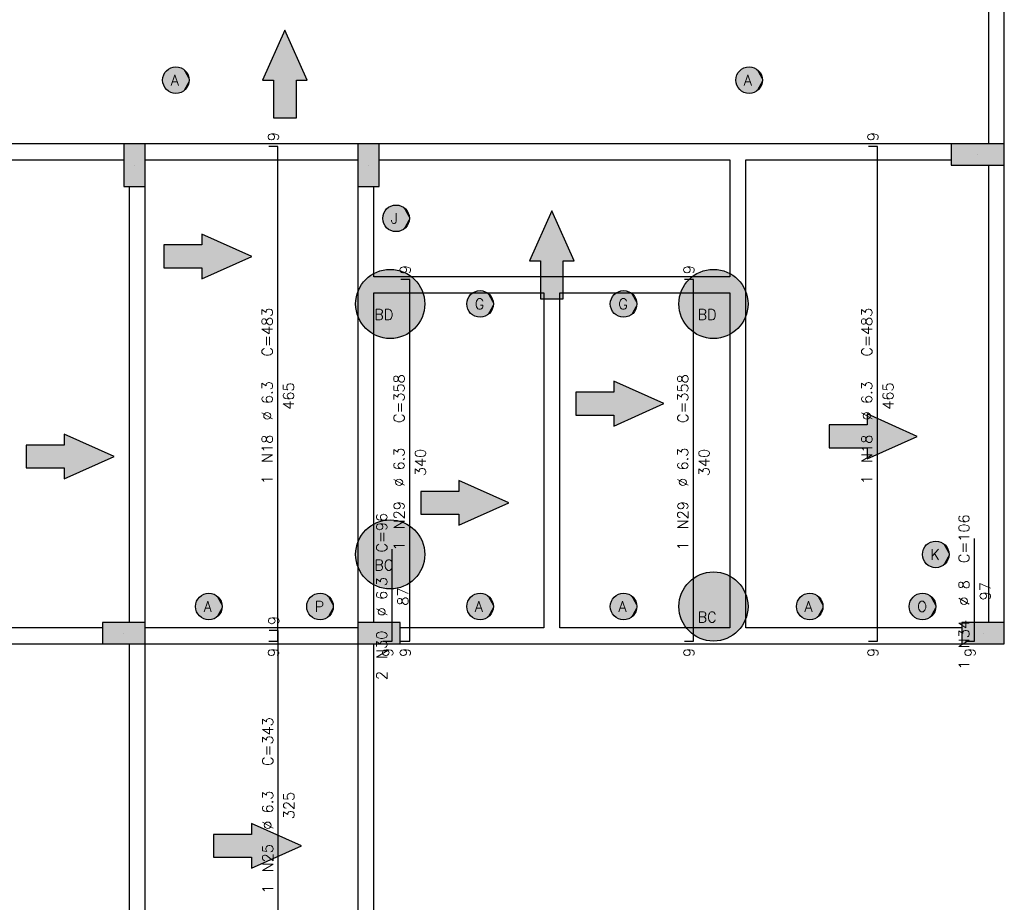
# Model space of a CAD drawing. Extents: x 0 to 119, y 0 to 84.
# Tile 11 of 15: x 15 to 33, y 51 to 68. Entities that reach past the tile are written whole.
import ezdxf

# ---------------------------------------------------------------- set-up
doc = ezdxf.new("R2010")
doc.units = 0
doc.header["$MEASUREMENT"] = 0
for name, color, linetype in [('1', 1, 'CONTINUOUS'), ('2', 2, 'CONTINUOUS'), ('6', 6, 'CONTINUOUS'), ('9', 9, 'CONTINUOUS')]:
    doc.layers.add(name, color=color, linetype=linetype)
doc.styles.get("Standard").update_dxf_attribs({"font": 'ROMANS.SHX'})

msp = doc.modelspace()

# ---------------------------------------------------------------- linework, layer by layer
at = {"layer": '1', "linetype": 'Continuous'}
for p, q in [((32.56, 65.4), (32.56, 65.4)), ((16.7, 65.2), (16.7, 65.2)), ((21.1, 65.2), (21.1, 65.2)), ((16.5, 56.4), (16.5, 56.4)), ((21.3, 56.4), (21.3, 56.4)), ((32.66, 56.4), (32.66, 56.4))]:
    msp.add_line(p, q, dxfattribs=at)
for points in [[(32.76, 69.6), (32.76, 65.6)], [(33.06, 65.6), (33.06, 69.6)], [(16.5, 65.6), (11.45, 65.6)], [(20.9, 65.6), (16.9, 65.6)], [(28.05, 65.6), (21.3, 65.6)], [(32.06, 65.6), (28.05, 65.6)], [(11.6, 65.3), (16.5, 65.3)], [(16.9, 65.3), (20.9, 65.3)], [(21.3, 65.3), (27.9, 65.3)], [(27.9, 65.3), (27.9, 63.1)], [(28.2, 65.3), (32.06, 65.3)], [(28.2, 62.95), (28.2, 65.3)], [(32.76, 65.2), (32.76, 56.6)], [(33.06, 56.6), (33.06, 65.2)], [(16.6, 64.8), (16.6, 56.6)], [(16.9, 56.6), (16.9, 64.8)], [(20.9, 64.8), (20.9, 62.95)], [(21.2, 63.1), (21.2, 64.8)], [(24.55, 63.1), (21.2, 63.1)], [(27.9, 63.1), (24.55, 63.1)], [(20.9, 62.95), (20.9, 56.6)], [(21.2, 56.6), (21.2, 62.8)], [(21.2, 62.8), (24.4, 62.8)], [(24.4, 62.8), (24.4, 56.5)], [(24.7, 62.8), (27.9, 62.8)], [(24.7, 56.5), (24.7, 62.8)], [(27.9, 62.8), (27.9, 56.5)], [(28.2, 56.5), (28.2, 62.95)], [(16.1, 56.5), (11.6, 56.5)], [(20.9, 56.5), (16.9, 56.5)], [(24.4, 56.5), (21.7, 56.5)], [(27.9, 56.5), (24.7, 56.5)], [(32.26, 56.5), (28.2, 56.5)], [(11.45, 56.2), (16.1, 56.2)], [(16.6, 56.2), (16.6, 50.2)], [(16.9, 56.2), (20.9, 56.2)], [(16.9, 50.2), (16.9, 56.2)], [(20.9, 56.2), (20.9, 50.3)], [(21.2, 50.3), (21.2, 56.2)], [(21.7, 56.2), (24.55, 56.2)], [(24.55, 56.2), (28.05, 56.2)], [(28.05, 56.2), (32.26, 56.2)]]:
    msp.add_lwpolyline(points, dxfattribs=at)
at = {"layer": '2', "linetype": 'Continuous'}
for points in [[(16.5, 64.8), (16.9, 64.8), (16.9, 65.6), (16.5, 65.6), (16.5, 64.8)], [(20.9, 64.8), (21.3, 64.8), (21.3, 65.6), (20.9, 65.6), (20.9, 64.8)], [(32.06, 65.6), (32.06, 65.2), (33.06, 65.2), (33.06, 65.6), (32.06, 65.6)], [(16.1, 56.6), (16.1, 56.2), (16.9, 56.2), (16.9, 56.6), (16.1, 56.6)], [(20.9, 56.6), (20.9, 56.2), (21.7, 56.2), (21.7, 56.6), (20.9, 56.6)], [(32.26, 56.6), (32.26, 56.2), (33.06, 56.2), (33.06, 56.6), (32.26, 56.6)]]:
    msp.add_lwpolyline(points, dxfattribs=at)
at = {"layer": '6', "linetype": 'Continuous'}
for p, q in [((19.398, 65.55), (19.228, 65.55)), ((19.398, 56.25), (19.398, 65.55)), ((30.674, 65.55), (30.504, 65.55)), ((30.674, 56.25), (30.674, 65.55)), ((21.878, 63.05), (21.708, 63.05)), ((21.878, 56.25), (21.878, 63.05)), ((27.214, 63.05), (27.044, 63.05)), ((27.214, 56.25), (27.214, 63.05)), ((32.502, 56.25), (32.502, 58.18)), ((21.55, 56.25), (21.55, 57.98)), ((19.406, 56.45), (19.236, 56.45)), ((19.406, 49.95), (19.406, 56.45)), ((19.228, 56.25), (19.398, 56.25)), ((21.38, 56.25), (21.55, 56.25)), ((21.708, 56.25), (21.878, 56.25)), ((27.044, 56.25), (27.214, 56.25)), ((30.504, 56.25), (30.674, 56.25)), ((32.332, 56.25), (32.502, 56.25))]:
    msp.add_line(p, q, dxfattribs=at)
for points in [[(19.745278, 66.088067), (19.745278, 66.8), (19.951085, 66.8), (19.53, 67.741258), (19.108915, 66.8), (19.314722, 66.8), (19.314722, 66.088067), (19.745278, 66.088067)], [(24.765278, 62.688067), (24.765278, 63.4), (24.971085, 63.4), (24.55, 64.341258), (24.128915, 63.4), (24.334722, 63.4), (24.334722, 62.688067), (24.765278, 62.688067)], [(17.255698, 63.268879), (17.96763, 63.268879), (17.96763, 63.063072), (18.908888, 63.484157), (17.96763, 63.905243), (17.96763, 63.699435), (17.255698, 63.699435), (17.255698, 63.268879)], [(25.00102, 60.499461), (25.712952, 60.499461), (25.712952, 60.293654), (26.65421, 60.71474), (25.712952, 61.135825), (25.712952, 60.930018), (25.00102, 60.930018), (25.00102, 60.499461)], [(29.768067, 59.884722), (30.48, 59.884722), (30.48, 59.678915), (31.421258, 60.1), (30.48, 60.521085), (30.48, 60.315278), (29.768067, 60.315278), (29.768067, 59.884722)], [(14.665759, 59.504867), (15.377692, 59.504867), (15.377692, 59.29906), (16.31895, 59.720146), (15.377692, 60.141231), (15.377692, 59.935424), (14.665759, 59.935424), (14.665759, 59.504867)], [(22.088067, 58.634722), (22.8, 58.634722), (22.8, 58.428915), (23.741258, 58.85), (22.8, 59.271085), (22.8, 59.065278), (22.088067, 59.065278), (22.088067, 58.634722)], [(18.188067, 52.184722), (18.9, 52.184722), (18.9, 51.978915), (19.841258, 52.4), (18.9, 52.821085), (18.9, 52.615278), (18.188067, 52.615278), (18.188067, 52.184722)]]:
    msp.add_lwpolyline(points, dxfattribs=at)
for centre, radius in [((17.48, 66.8), 0.25), ((28.26, 66.8), 0.25), ((21.62, 64.2), 0.25), ((21.51, 62.59), 0.65), ((27.59, 62.59), 0.65), ((23.2, 62.59), 0.25), ((25.9, 62.59), 0.25), ((21.51, 57.88), 0.65), ((31.77, 57.88), 0.25), ((27.59, 56.9), 0.65), ((18.1, 56.9), 0.25), ((20.19, 56.9), 0.25), ((23.2, 56.9), 0.25), ((25.9, 56.9), 0.25), ((29.4, 56.9), 0.25), ((31.52, 56.9), 0.25)]:
    msp.add_circle(centre, radius, dxfattribs=at)
at = {"layer": '9', "linetype": 'Continuous'}
for points in [[(19.53, 67.741258), (19.108915, 66.8), (19.314722, 66.8)], [(19.53, 67.741258), (19.314722, 66.8), (19.745278, 66.088067)], [(19.53, 67.741258), (19.745278, 66.088067), (19.745278, 66.8)], [(19.53, 67.741258), (19.745278, 66.8), (19.951085, 66.8)], [(17.73, 66.8), (17.433155, 67.045572), (17.373555, 67.026207)], [(17.73, 66.8), (17.495698, 67.049507), (17.433155, 67.045572)], [(17.73, 66.8), (17.557254, 67.037764), (17.495698, 67.049507)], [(17.73, 66.8), (17.613957, 67.011082), (17.557254, 67.037764)], [(28.51, 66.8), (28.213155, 67.045572), (28.153555, 67.026207)], [(28.51, 66.8), (28.275698, 67.049507), (28.213155, 67.045572)], [(28.51, 66.8), (28.337254, 67.037764), (28.275698, 67.049507)], [(28.51, 66.8), (28.393957, 67.011082), (28.337254, 67.037764)], [(17.73, 66.8), (17.247556, 66.892031), (17.231971, 66.831333)], [(17.73, 66.8), (17.277746, 66.946946), (17.247556, 66.892031)], [(17.73, 66.8), (17.320644, 66.992628), (17.277746, 66.946946)], [(17.73, 66.8), (17.373555, 67.026207), (17.320644, 66.992628)], [(17.73, 66.8), (17.662242, 66.971137), (17.613957, 67.011082)], [(17.73, 66.8), (17.699077, 66.920438), (17.662242, 66.971137)], [(17.73, 66.8), (17.722146, 66.862172), (17.699077, 66.920438)], [(28.51, 66.8), (28.027556, 66.892031), (28.011971, 66.831333)], [(28.51, 66.8), (28.057746, 66.946946), (28.027556, 66.892031)], [(28.51, 66.8), (28.100644, 66.992628), (28.057746, 66.946946)], [(28.51, 66.8), (28.153555, 67.026207), (28.100644, 66.992628)], [(28.51, 66.8), (28.442242, 66.971137), (28.393957, 67.011082)], [(28.51, 66.8), (28.479077, 66.920438), (28.442242, 66.971137)], [(28.51, 66.8), (28.502146, 66.862172), (28.479077, 66.920438)], [(17.73, 66.8), (17.231971, 66.831333), (17.231971, 66.768667)], [(17.73, 66.8), (17.231971, 66.768667), (17.247556, 66.707969)], [(17.73, 66.8), (17.247556, 66.707969), (17.277746, 66.653054)], [(17.73, 66.8), (17.277746, 66.653054), (17.320644, 66.607372)], [(17.73, 66.8), (17.320644, 66.607372), (17.373555, 66.573793)], [(17.73, 66.8), (17.373555, 66.573793), (17.433155, 66.554428)], [(17.73, 66.8), (17.433155, 66.554428), (17.495698, 66.550493)], [(17.73, 66.8), (17.495698, 66.550493), (17.557254, 66.562236)], [(17.73, 66.8), (17.557254, 66.562236), (17.613957, 66.588918)], [(17.73, 66.8), (17.613957, 66.588918), (17.662242, 66.628863)], [(17.73, 66.8), (17.662242, 66.628863), (17.699077, 66.679562)], [(17.73, 66.8), (17.699077, 66.679562), (17.722146, 66.737828)], [(17.73, 66.8), (17.722146, 66.737828), (17.73, 66.8)], [(19.745278, 66.088067), (19.314722, 66.8), (19.314722, 66.088067)], [(28.51, 66.8), (28.011971, 66.831333), (28.011971, 66.768667)], [(28.51, 66.8), (28.011971, 66.768667), (28.027556, 66.707969)], [(28.51, 66.8), (28.027556, 66.707969), (28.057746, 66.653054)], [(28.51, 66.8), (28.057746, 66.653054), (28.100644, 66.607372)], [(28.51, 66.8), (28.100644, 66.607372), (28.153555, 66.573793)], [(28.51, 66.8), (28.153555, 66.573793), (28.213155, 66.554428)], [(28.51, 66.8), (28.213155, 66.554428), (28.275698, 66.550493)], [(28.51, 66.8), (28.275698, 66.550493), (28.337254, 66.562236)], [(28.51, 66.8), (28.337254, 66.562236), (28.393957, 66.588918)], [(28.51, 66.8), (28.393957, 66.588918), (28.442242, 66.628863)], [(28.51, 66.8), (28.442242, 66.628863), (28.479077, 66.679562)], [(28.51, 66.8), (28.479077, 66.679562), (28.502146, 66.737828)], [(28.51, 66.8), (28.502146, 66.737828), (28.51, 66.8)], [(16.5, 64.8), (16.9, 64.8), (16.9, 65.6)], [(16.5, 64.8), (16.9, 65.6), (16.5, 65.6)], [(16.5, 64.8), (16.5, 65.6), (16.5, 64.8)], [(20.9, 64.8), (21.3, 64.8), (21.3, 65.6)], [(20.9, 64.8), (21.3, 65.6), (20.9, 65.6)], [(20.9, 64.8), (20.9, 65.6), (20.9, 64.8)], [(32.06, 65.6), (32.06, 65.2), (33.06, 65.2)], [(32.06, 65.6), (33.06, 65.2), (33.06, 65.6)], [(32.06, 65.6), (33.06, 65.6), (32.06, 65.6)], [(21.87, 64.2), (21.573155, 64.445572), (21.513555, 64.426207)], [(21.87, 64.2), (21.635698, 64.449507), (21.573155, 64.445572)], [(21.87, 64.2), (21.697254, 64.437764), (21.635698, 64.449507)], [(21.87, 64.2), (21.387556, 64.292031), (21.371971, 64.231333)], [(21.87, 64.2), (21.417746, 64.346946), (21.387556, 64.292031)], [(21.87, 64.2), (21.460644, 64.392628), (21.417746, 64.346946)], [(21.87, 64.2), (21.513555, 64.426207), (21.460644, 64.392628)], [(21.87, 64.2), (21.753957, 64.411082), (21.697254, 64.437764)], [(21.87, 64.2), (21.802242, 64.371137), (21.753957, 64.411082)], [(21.87, 64.2), (21.839077, 64.320438), (21.802242, 64.371137)], [(21.87, 64.2), (21.862146, 64.262172), (21.839077, 64.320438)], [(24.55, 64.341258), (24.128915, 63.4), (24.334722, 63.4)], [(24.55, 64.341258), (24.334722, 63.4), (24.765278, 62.688067)], [(24.55, 64.341258), (24.765278, 62.688067), (24.765278, 63.4)], [(24.55, 64.341258), (24.765278, 63.4), (24.971085, 63.4)], [(21.87, 64.2), (21.371971, 64.231333), (21.371971, 64.168667)], [(21.87, 64.2), (21.371971, 64.168667), (21.387556, 64.107969)], [(21.87, 64.2), (21.387556, 64.107969), (21.417746, 64.053054)], [(21.87, 64.2), (21.417746, 64.053054), (21.460644, 64.007372)], [(21.87, 64.2), (21.460644, 64.007372), (21.513555, 63.973793)], [(21.87, 64.2), (21.513555, 63.973793), (21.573155, 63.954428)], [(21.87, 64.2), (21.573155, 63.954428), (21.635698, 63.950493)], [(21.87, 64.2), (21.635698, 63.950493), (21.697254, 63.962236)], [(21.87, 64.2), (21.697254, 63.962236), (21.753957, 63.988918)], [(21.87, 64.2), (21.753957, 63.988918), (21.802242, 64.028863)], [(21.87, 64.2), (21.802242, 64.028863), (21.839077, 64.079562)], [(21.87, 64.2), (21.839077, 64.079562), (21.862146, 64.137828)], [(21.87, 64.2), (21.862146, 64.137828), (21.87, 64.2)], [(17.96763, 63.699435), (18.908888, 63.484157), (17.96763, 63.905243)], [(17.96763, 63.268879), (17.96763, 63.699435), (17.255698, 63.699435)], [(17.96763, 63.268879), (17.255698, 63.699435), (17.255698, 63.268879)], [(17.96763, 63.268879), (18.908888, 63.484157), (17.96763, 63.699435)], [(17.96763, 63.268879), (17.96763, 63.063072), (18.908888, 63.484157)], [(24.765278, 62.688067), (24.334722, 63.4), (24.334722, 62.688067)], [(22.16, 62.59), (21.210958, 63.167125), (21.135158, 63.12103)], [(22.16, 62.59), (21.292328, 63.20247), (21.210958, 63.167125)], [(22.16, 62.59), (21.377754, 63.226405), (21.292328, 63.20247)], [(22.16, 62.59), (21.465642, 63.238485), (21.377754, 63.226405)], [(22.16, 62.59), (21.554358, 63.238485), (21.465642, 63.238485)], [(22.16, 62.59), (21.642246, 63.226405), (21.554358, 63.238485)], [(22.16, 62.59), (21.727672, 63.20247), (21.642246, 63.226405)], [(22.16, 62.59), (21.809042, 63.167125), (21.727672, 63.20247)], [(22.16, 62.59), (21.884842, 63.12103), (21.809042, 63.167125)], [(28.24, 62.59), (27.290958, 63.167125), (27.215158, 63.12103)], [(28.24, 62.59), (27.372328, 63.20247), (27.290958, 63.167125)], [(28.24, 62.59), (27.457754, 63.226405), (27.372328, 63.20247)], [(28.24, 62.59), (27.545642, 63.238485), (27.457754, 63.226405)], [(28.24, 62.59), (27.634358, 63.238485), (27.545642, 63.238485)], [(28.24, 62.59), (27.722246, 63.226405), (27.634358, 63.238485)], [(28.24, 62.59), (27.807672, 63.20247), (27.722246, 63.226405)], [(28.24, 62.59), (27.889042, 63.167125), (27.807672, 63.20247)], [(28.24, 62.59), (27.964842, 63.12103), (27.889042, 63.167125)], [(22.16, 62.59), (21.005788, 63.000207), (20.954627, 62.92773)], [(22.16, 62.59), (21.06634, 63.065043), (21.005788, 63.000207)], [(22.16, 62.59), (21.135158, 63.12103), (21.06634, 63.065043)], [(22.16, 62.59), (21.95366, 63.065043), (21.884842, 63.12103)], [(22.16, 62.59), (22.014212, 63.000207), (21.95366, 63.065043)], [(22.16, 62.59), (22.065373, 62.92773), (22.014212, 63.000207)], [(28.24, 62.59), (27.085788, 63.000207), (27.034627, 62.92773)], [(28.24, 62.59), (27.14634, 63.065043), (27.085788, 63.000207)], [(28.24, 62.59), (27.215158, 63.12103), (27.14634, 63.065043)], [(28.24, 62.59), (28.03366, 63.065043), (27.964842, 63.12103)], [(28.24, 62.59), (28.094212, 63.000207), (28.03366, 63.065043)], [(28.24, 62.59), (28.145373, 62.92773), (28.094212, 63.000207)], [(22.16, 62.59), (20.913813, 62.848961), (20.884104, 62.765368)], [(22.16, 62.59), (20.954627, 62.92773), (20.913813, 62.848961)], [(22.16, 62.59), (22.106187, 62.848961), (22.065373, 62.92773)], [(22.16, 62.59), (22.135896, 62.765368), (22.106187, 62.848961)], [(23.45, 62.59), (23.040644, 62.782628), (22.997746, 62.736946)], [(23.45, 62.59), (23.093555, 62.816207), (23.040644, 62.782628)], [(23.45, 62.59), (23.153155, 62.835572), (23.093555, 62.816207)], [(23.45, 62.59), (23.215698, 62.839507), (23.153155, 62.835572)], [(23.45, 62.59), (23.277254, 62.827764), (23.215698, 62.839507)], [(23.45, 62.59), (23.333957, 62.801082), (23.277254, 62.827764)], [(23.45, 62.59), (23.382242, 62.761137), (23.333957, 62.801082)], [(26.15, 62.59), (25.740644, 62.782628), (25.697746, 62.736946)], [(26.15, 62.59), (25.793555, 62.816207), (25.740644, 62.782628)], [(26.15, 62.59), (25.853155, 62.835572), (25.793555, 62.816207)], [(26.15, 62.59), (25.915698, 62.839507), (25.853155, 62.835572)], [(26.15, 62.59), (25.977254, 62.827764), (25.915698, 62.839507)], [(26.15, 62.59), (26.033957, 62.801082), (25.977254, 62.827764)], [(26.15, 62.59), (26.082242, 62.761137), (26.033957, 62.801082)], [(28.24, 62.59), (26.993813, 62.848961), (26.964104, 62.765368)], [(28.24, 62.59), (27.034627, 62.92773), (26.993813, 62.848961)], [(28.24, 62.59), (28.186187, 62.848961), (28.145373, 62.92773)], [(28.24, 62.59), (28.215896, 62.765368), (28.186187, 62.848961)], [(22.16, 62.59), (20.866054, 62.678508), (20.86, 62.59)], [(22.16, 62.59), (20.884104, 62.765368), (20.866054, 62.678508)], [(22.16, 62.59), (22.153946, 62.678508), (22.135896, 62.765368)], [(23.45, 62.59), (22.967556, 62.682031), (22.951971, 62.621333)], [(23.45, 62.59), (22.951971, 62.621333), (22.951971, 62.558667)], [(23.45, 62.59), (22.997746, 62.736946), (22.967556, 62.682031)], [(23.45, 62.59), (23.419077, 62.710438), (23.382242, 62.761137)], [(23.45, 62.59), (23.442146, 62.652172), (23.419077, 62.710438)], [(26.15, 62.59), (25.667556, 62.682031), (25.651971, 62.621333)], [(26.15, 62.59), (25.651971, 62.621333), (25.651971, 62.558667)], [(26.15, 62.59), (25.697746, 62.736946), (25.667556, 62.682031)], [(26.15, 62.59), (26.119077, 62.710438), (26.082242, 62.761137)], [(26.15, 62.59), (26.142146, 62.652172), (26.119077, 62.710438)], [(28.24, 62.59), (26.946054, 62.678508), (26.94, 62.59)], [(28.24, 62.59), (26.964104, 62.765368), (26.946054, 62.678508)], [(28.24, 62.59), (28.233946, 62.678508), (28.215896, 62.765368)], [(22.16, 62.59), (20.86, 62.59), (20.866054, 62.501492)], [(22.16, 62.59), (20.866054, 62.501492), (20.884104, 62.414632)], [(22.16, 62.59), (20.884104, 62.414632), (20.913813, 62.331039)], [(22.16, 62.59), (20.913813, 62.331039), (20.954627, 62.25227)], [(22.16, 62.59), (20.954627, 62.25227), (21.005788, 62.179793)], [(22.16, 62.59), (21.005788, 62.179793), (21.06634, 62.114957)], [(22.16, 62.59), (21.06634, 62.114957), (21.135158, 62.05897)], [(22.16, 62.59), (21.135158, 62.05897), (21.210958, 62.012875)], [(22.16, 62.59), (21.210958, 62.012875), (21.292328, 61.97753)], [(22.16, 62.59), (21.292328, 61.97753), (21.377754, 61.953595)], [(22.16, 62.59), (21.377754, 61.953595), (21.465642, 61.941515)], [(22.16, 62.59), (21.465642, 61.941515), (21.554358, 61.941515)], [(22.16, 62.59), (21.554358, 61.941515), (21.642246, 61.953595)], [(22.16, 62.59), (21.642246, 61.953595), (21.727672, 61.97753)], [(22.16, 62.59), (21.727672, 61.97753), (21.809042, 62.012875)], [(22.16, 62.59), (21.809042, 62.012875), (21.884842, 62.05897)], [(22.16, 62.59), (21.884842, 62.05897), (21.95366, 62.114957)], [(22.16, 62.59), (21.95366, 62.114957), (22.014212, 62.179793)], [(22.16, 62.59), (22.014212, 62.179793), (22.065373, 62.25227)], [(22.16, 62.59), (22.065373, 62.25227), (22.106187, 62.331039)], [(22.16, 62.59), (22.106187, 62.331039), (22.135896, 62.414632)], [(22.16, 62.59), (22.135896, 62.414632), (22.153946, 62.501492)], [(22.16, 62.59), (22.153946, 62.501492), (22.16, 62.59)], [(23.45, 62.59), (22.951971, 62.558667), (22.967556, 62.497969)], [(23.45, 62.59), (22.967556, 62.497969), (22.997746, 62.443054)], [(23.45, 62.59), (22.997746, 62.443054), (23.040644, 62.397372)], [(23.45, 62.59), (23.040644, 62.397372), (23.093555, 62.363793)], [(23.45, 62.59), (23.093555, 62.363793), (23.153155, 62.344428)], [(23.45, 62.59), (23.153155, 62.344428), (23.215698, 62.340493)], [(23.45, 62.59), (23.215698, 62.340493), (23.277254, 62.352236)], [(23.45, 62.59), (23.277254, 62.352236), (23.333957, 62.378918)], [(23.45, 62.59), (23.333957, 62.378918), (23.382242, 62.418863)], [(23.45, 62.59), (23.382242, 62.418863), (23.419077, 62.469562)], [(23.45, 62.59), (23.419077, 62.469562), (23.442146, 62.527828)], [(23.45, 62.59), (23.442146, 62.527828), (23.45, 62.59)], [(26.15, 62.59), (25.651971, 62.558667), (25.667556, 62.497969)], [(26.15, 62.59), (25.667556, 62.497969), (25.697746, 62.443054)], [(26.15, 62.59), (25.697746, 62.443054), (25.740644, 62.397372)], [(26.15, 62.59), (25.740644, 62.397372), (25.793555, 62.363793)], [(26.15, 62.59), (25.793555, 62.363793), (25.853155, 62.344428)], [(26.15, 62.59), (25.853155, 62.344428), (25.915698, 62.340493)], [(26.15, 62.59), (25.915698, 62.340493), (25.977254, 62.352236)], [(26.15, 62.59), (25.977254, 62.352236), (26.033957, 62.378918)], [(26.15, 62.59), (26.033957, 62.378918), (26.082242, 62.418863)], [(26.15, 62.59), (26.082242, 62.418863), (26.119077, 62.469562)], [(26.15, 62.59), (26.119077, 62.469562), (26.142146, 62.527828)], [(26.15, 62.59), (26.142146, 62.527828), (26.15, 62.59)], [(28.24, 62.59), (26.94, 62.59), (26.946054, 62.501492)], [(28.24, 62.59), (26.946054, 62.501492), (26.964104, 62.414632)], [(28.24, 62.59), (26.964104, 62.414632), (26.993813, 62.331039)], [(28.24, 62.59), (26.993813, 62.331039), (27.034627, 62.25227)], [(28.24, 62.59), (27.034627, 62.25227), (27.085788, 62.179793)], [(28.24, 62.59), (27.085788, 62.179793), (27.14634, 62.114957)], [(28.24, 62.59), (27.14634, 62.114957), (27.215158, 62.05897)], [(28.24, 62.59), (27.215158, 62.05897), (27.290958, 62.012875)], [(28.24, 62.59), (27.290958, 62.012875), (27.372328, 61.97753)], [(28.24, 62.59), (27.372328, 61.97753), (27.457754, 61.953595)], [(28.24, 62.59), (27.457754, 61.953595), (27.545642, 61.941515)], [(28.24, 62.59), (27.545642, 61.941515), (27.634358, 61.941515)], [(28.24, 62.59), (27.634358, 61.941515), (27.722246, 61.953595)], [(28.24, 62.59), (27.722246, 61.953595), (27.807672, 61.97753)], [(28.24, 62.59), (27.807672, 61.97753), (27.889042, 62.012875)], [(28.24, 62.59), (27.889042, 62.012875), (27.964842, 62.05897)], [(28.24, 62.59), (27.964842, 62.05897), (28.03366, 62.114957)], [(28.24, 62.59), (28.03366, 62.114957), (28.094212, 62.179793)], [(28.24, 62.59), (28.094212, 62.179793), (28.145373, 62.25227)], [(28.24, 62.59), (28.145373, 62.25227), (28.186187, 62.331039)], [(28.24, 62.59), (28.186187, 62.331039), (28.215896, 62.414632)], [(28.24, 62.59), (28.215896, 62.414632), (28.233946, 62.501492)], [(28.24, 62.59), (28.233946, 62.501492), (28.24, 62.59)], [(25.712952, 60.930018), (26.65421, 60.71474), (25.712952, 61.135825)], [(25.712952, 60.499461), (25.712952, 60.930018), (25.00102, 60.930018)], [(25.712952, 60.499461), (25.00102, 60.930018), (25.00102, 60.499461)], [(25.712952, 60.499461), (26.65421, 60.71474), (25.712952, 60.930018)], [(25.712952, 60.499461), (25.712952, 60.293654), (26.65421, 60.71474)], [(30.48, 60.315278), (31.421258, 60.1), (30.48, 60.521085)], [(30.48, 59.884722), (30.48, 60.315278), (29.768067, 60.315278)], [(30.48, 59.884722), (29.768067, 60.315278), (29.768067, 59.884722)], [(30.48, 59.884722), (31.421258, 60.1), (30.48, 60.315278)], [(15.377692, 59.935424), (16.31895, 59.720146), (15.377692, 60.141231)], [(30.48, 59.884722), (30.48, 59.678915), (31.421258, 60.1)], [(15.377692, 59.504867), (15.377692, 59.935424), (14.665759, 59.935424)], [(15.377692, 59.504867), (14.665759, 59.935424), (14.665759, 59.504867)], [(15.377692, 59.504867), (16.31895, 59.720146), (15.377692, 59.935424)], [(15.377692, 59.504867), (15.377692, 59.29906), (16.31895, 59.720146)], [(22.8, 59.065278), (23.741258, 58.85), (22.8, 59.271085)], [(22.8, 58.634722), (22.8, 59.065278), (22.088067, 59.065278)], [(22.8, 58.634722), (22.088067, 59.065278), (22.088067, 58.634722)], [(22.8, 58.634722), (23.741258, 58.85), (22.8, 59.065278)], [(22.8, 58.634722), (22.8, 58.428915), (23.741258, 58.85)], [(22.16, 57.88), (21.465642, 58.528485), (21.377754, 58.516405)], [(22.16, 57.88), (21.554358, 58.528485), (21.465642, 58.528485)], [(22.16, 57.88), (21.642246, 58.516405), (21.554358, 58.528485)], [(22.16, 57.88), (21.06634, 58.355043), (21.005788, 58.290207)], [(22.16, 57.88), (21.135158, 58.41103), (21.06634, 58.355043)], [(22.16, 57.88), (21.210958, 58.457125), (21.135158, 58.41103)], [(22.16, 57.88), (21.292328, 58.49247), (21.210958, 58.457125)], [(22.16, 57.88), (21.377754, 58.516405), (21.292328, 58.49247)], [(22.16, 57.88), (21.727672, 58.49247), (21.642246, 58.516405)], [(22.16, 57.88), (21.809042, 58.457125), (21.727672, 58.49247)], [(22.16, 57.88), (21.884842, 58.41103), (21.809042, 58.457125)], [(22.16, 57.88), (21.95366, 58.355043), (21.884842, 58.41103)], [(22.16, 57.88), (22.014212, 58.290207), (21.95366, 58.355043)], [(22.16, 57.88), (20.954627, 58.21773), (20.913813, 58.138961)], [(22.16, 57.88), (21.005788, 58.290207), (20.954627, 58.21773)], [(22.16, 57.88), (22.065373, 58.21773), (22.014212, 58.290207)], [(22.16, 57.88), (22.106187, 58.138961), (22.065373, 58.21773)], [(22.16, 57.88), (20.866054, 57.968508), (20.86, 57.88)], [(22.16, 57.88), (20.884104, 58.055368), (20.866054, 57.968508)], [(22.16, 57.88), (20.913813, 58.138961), (20.884104, 58.055368)], [(22.16, 57.88), (22.135896, 58.055368), (22.106187, 58.138961)], [(22.16, 57.88), (22.153946, 57.968508), (22.135896, 58.055368)], [(32.02, 57.88), (31.537556, 57.972031), (31.521971, 57.911333)], [(32.02, 57.88), (31.567746, 58.026946), (31.537556, 57.972031)], [(32.02, 57.88), (31.610644, 58.072628), (31.567746, 58.026946)], [(32.02, 57.88), (31.663555, 58.106207), (31.610644, 58.072628)], [(32.02, 57.88), (31.723155, 58.125572), (31.663555, 58.106207)], [(32.02, 57.88), (31.785698, 58.129507), (31.723155, 58.125572)], [(32.02, 57.88), (31.847254, 58.117764), (31.785698, 58.129507)], [(32.02, 57.88), (31.903957, 58.091082), (31.847254, 58.117764)], [(32.02, 57.88), (31.952242, 58.051137), (31.903957, 58.091082)], [(32.02, 57.88), (31.989077, 58.000438), (31.952242, 58.051137)], [(32.02, 57.88), (32.012146, 57.942172), (31.989077, 58.000438)], [(22.16, 57.88), (20.86, 57.88), (20.866054, 57.791492)], [(22.16, 57.88), (20.866054, 57.791492), (20.884104, 57.704632)], [(22.16, 57.88), (20.884104, 57.704632), (20.913813, 57.621039)], [(22.16, 57.88), (20.913813, 57.621039), (20.954627, 57.54227)], [(22.16, 57.88), (20.954627, 57.54227), (21.005788, 57.469793)], [(22.16, 57.88), (21.005788, 57.469793), (21.06634, 57.404957)], [(22.16, 57.88), (21.06634, 57.404957), (21.135158, 57.34897)], [(22.16, 57.88), (21.135158, 57.34897), (21.210958, 57.302875)], [(22.16, 57.88), (21.210958, 57.302875), (21.292328, 57.26753)], [(22.16, 57.88), (21.292328, 57.26753), (21.377754, 57.243595)], [(22.16, 57.88), (21.377754, 57.243595), (21.465642, 57.231515)], [(22.16, 57.88), (21.465642, 57.231515), (21.554358, 57.231515)], [(22.16, 57.88), (21.554358, 57.231515), (21.642246, 57.243595)], [(22.16, 57.88), (21.642246, 57.243595), (21.727672, 57.26753)], [(22.16, 57.88), (21.727672, 57.26753), (21.809042, 57.302875)], [(22.16, 57.88), (21.809042, 57.302875), (21.884842, 57.34897)], [(22.16, 57.88), (21.884842, 57.34897), (21.95366, 57.404957)], [(22.16, 57.88), (21.95366, 57.404957), (22.014212, 57.469793)], [(22.16, 57.88), (22.014212, 57.469793), (22.065373, 57.54227)], [(22.16, 57.88), (22.065373, 57.54227), (22.106187, 57.621039)], [(22.16, 57.88), (22.106187, 57.621039), (22.135896, 57.704632)], [(22.16, 57.88), (22.135896, 57.704632), (22.153946, 57.791492)], [(22.16, 57.88), (22.153946, 57.791492), (22.16, 57.88)], [(32.02, 57.88), (31.521971, 57.911333), (31.521971, 57.848667)], [(32.02, 57.88), (31.521971, 57.848667), (31.537556, 57.787969)], [(32.02, 57.88), (31.537556, 57.787969), (31.567746, 57.733054)], [(32.02, 57.88), (31.567746, 57.733054), (31.610644, 57.687372)], [(32.02, 57.88), (31.610644, 57.687372), (31.663555, 57.653793)], [(32.02, 57.88), (31.663555, 57.653793), (31.723155, 57.634428)], [(32.02, 57.88), (31.723155, 57.634428), (31.785698, 57.630493)], [(32.02, 57.88), (31.785698, 57.630493), (31.847254, 57.642236)], [(32.02, 57.88), (31.847254, 57.642236), (31.903957, 57.668918)], [(32.02, 57.88), (31.903957, 57.668918), (31.952242, 57.708863)], [(32.02, 57.88), (31.952242, 57.708863), (31.989077, 57.759562)], [(32.02, 57.88), (31.989077, 57.759562), (32.012146, 57.817828)], [(32.02, 57.88), (32.012146, 57.817828), (32.02, 57.88)], [(28.24, 56.9), (27.215158, 57.43103), (27.14634, 57.375043)], [(28.24, 56.9), (27.290958, 57.477125), (27.215158, 57.43103)], [(28.24, 56.9), (27.372328, 57.51247), (27.290958, 57.477125)], [(28.24, 56.9), (27.457754, 57.536405), (27.372328, 57.51247)], [(28.24, 56.9), (27.545642, 57.548485), (27.457754, 57.536405)], [(28.24, 56.9), (27.634358, 57.548485), (27.545642, 57.548485)], [(28.24, 56.9), (27.722246, 57.536405), (27.634358, 57.548485)], [(28.24, 56.9), (27.807672, 57.51247), (27.722246, 57.536405)], [(28.24, 56.9), (27.889042, 57.477125), (27.807672, 57.51247)], [(28.24, 56.9), (27.964842, 57.43103), (27.889042, 57.477125)], [(28.24, 56.9), (28.03366, 57.375043), (27.964842, 57.43103)], [(28.24, 56.9), (27.034627, 57.23773), (26.993813, 57.158961)], [(28.24, 56.9), (27.085788, 57.310207), (27.034627, 57.23773)], [(28.24, 56.9), (27.14634, 57.375043), (27.085788, 57.310207)], [(28.24, 56.9), (28.094212, 57.310207), (28.03366, 57.375043)], [(28.24, 56.9), (28.145373, 57.23773), (28.094212, 57.310207)], [(28.24, 56.9), (28.186187, 57.158961), (28.145373, 57.23773)], [(18.35, 56.9), (17.897746, 57.046946), (17.867556, 56.992031)], [(18.35, 56.9), (17.940644, 57.092628), (17.897746, 57.046946)], [(18.35, 56.9), (17.993555, 57.126207), (17.940644, 57.092628)], [(18.35, 56.9), (18.053155, 57.145572), (17.993555, 57.126207)], [(18.35, 56.9), (18.115698, 57.149507), (18.053155, 57.145572)], [(18.35, 56.9), (18.177254, 57.137764), (18.115698, 57.149507)], [(18.35, 56.9), (18.233957, 57.111082), (18.177254, 57.137764)], [(18.35, 56.9), (18.282242, 57.071137), (18.233957, 57.111082)], [(18.35, 56.9), (18.319077, 57.020438), (18.282242, 57.071137)], [(20.44, 56.9), (19.987746, 57.046946), (19.957556, 56.992031)], [(20.44, 56.9), (20.030644, 57.092628), (19.987746, 57.046946)], [(20.44, 56.9), (20.083555, 57.126207), (20.030644, 57.092628)], [(20.44, 56.9), (20.143155, 57.145572), (20.083555, 57.126207)], [(20.44, 56.9), (20.205698, 57.149507), (20.143155, 57.145572)], [(20.44, 56.9), (20.267254, 57.137764), (20.205698, 57.149507)], [(20.44, 56.9), (20.323957, 57.111082), (20.267254, 57.137764)], [(20.44, 56.9), (20.372242, 57.071137), (20.323957, 57.111082)], [(20.44, 56.9), (20.409077, 57.020438), (20.372242, 57.071137)], [(23.45, 56.9), (22.997746, 57.046946), (22.967556, 56.992031)], [(23.45, 56.9), (23.040644, 57.092628), (22.997746, 57.046946)], [(23.45, 56.9), (23.093555, 57.126207), (23.040644, 57.092628)], [(23.45, 56.9), (23.153155, 57.145572), (23.093555, 57.126207)], [(23.45, 56.9), (23.215698, 57.149507), (23.153155, 57.145572)], [(23.45, 56.9), (23.277254, 57.137764), (23.215698, 57.149507)], [(23.45, 56.9), (23.333957, 57.111082), (23.277254, 57.137764)], [(23.45, 56.9), (23.382242, 57.071137), (23.333957, 57.111082)], [(23.45, 56.9), (23.419077, 57.020438), (23.382242, 57.071137)], [(26.15, 56.9), (25.697746, 57.046946), (25.667556, 56.992031)], [(26.15, 56.9), (25.740644, 57.092628), (25.697746, 57.046946)], [(26.15, 56.9), (25.793555, 57.126207), (25.740644, 57.092628)], [(26.15, 56.9), (25.853155, 57.145572), (25.793555, 57.126207)], [(26.15, 56.9), (25.915698, 57.149507), (25.853155, 57.145572)], [(26.15, 56.9), (25.977254, 57.137764), (25.915698, 57.149507)], [(26.15, 56.9), (26.033957, 57.111082), (25.977254, 57.137764)], [(26.15, 56.9), (26.082242, 57.071137), (26.033957, 57.111082)], [(26.15, 56.9), (26.119077, 57.020438), (26.082242, 57.071137)], [(28.24, 56.9), (26.964104, 57.075368), (26.946054, 56.988508)], [(28.24, 56.9), (26.993813, 57.158961), (26.964104, 57.075368)], [(28.24, 56.9), (28.215896, 57.075368), (28.186187, 57.158961)], [(28.24, 56.9), (28.233946, 56.988508), (28.215896, 57.075368)], [(29.65, 56.9), (29.197746, 57.046946), (29.167556, 56.992031)], [(29.65, 56.9), (29.240644, 57.092628), (29.197746, 57.046946)], [(29.65, 56.9), (29.293555, 57.126207), (29.240644, 57.092628)], [(29.65, 56.9), (29.353155, 57.145572), (29.293555, 57.126207)], [(29.65, 56.9), (29.415698, 57.149507), (29.353155, 57.145572)], [(29.65, 56.9), (29.477254, 57.137764), (29.415698, 57.149507)], [(29.65, 56.9), (29.533957, 57.111082), (29.477254, 57.137764)], [(29.65, 56.9), (29.582242, 57.071137), (29.533957, 57.111082)], [(29.65, 56.9), (29.619077, 57.020438), (29.582242, 57.071137)], [(31.77, 56.9), (31.317746, 57.046946), (31.287556, 56.992031)], [(31.77, 56.9), (31.360644, 57.092628), (31.317746, 57.046946)], [(31.77, 56.9), (31.413555, 57.126207), (31.360644, 57.092628)], [(31.77, 56.9), (31.473155, 57.145572), (31.413555, 57.126207)], [(31.77, 56.9), (31.535698, 57.149507), (31.473155, 57.145572)], [(31.77, 56.9), (31.597254, 57.137764), (31.535698, 57.149507)], [(31.77, 56.9), (31.653957, 57.111082), (31.597254, 57.137764)], [(31.77, 56.9), (31.702242, 57.071137), (31.653957, 57.111082)], [(31.77, 56.9), (31.739077, 57.020438), (31.702242, 57.071137)], [(18.35, 56.9), (17.867556, 56.992031), (17.851971, 56.931333)], [(18.35, 56.9), (17.851971, 56.931333), (17.851971, 56.868667)], [(18.35, 56.9), (17.851971, 56.868667), (17.867556, 56.807969)], [(18.35, 56.9), (17.867556, 56.807969), (17.897746, 56.753054)], [(18.35, 56.9), (17.897746, 56.753054), (17.940644, 56.707372)], [(18.35, 56.9), (17.940644, 56.707372), (17.993555, 56.673793)], [(18.35, 56.9), (17.993555, 56.673793), (18.053155, 56.654428)], [(18.35, 56.9), (18.053155, 56.654428), (18.115698, 56.650493)], [(18.35, 56.9), (18.115698, 56.650493), (18.177254, 56.662236)], [(18.35, 56.9), (18.177254, 56.662236), (18.233957, 56.688918)], [(18.35, 56.9), (18.233957, 56.688918), (18.282242, 56.728863)], [(18.35, 56.9), (18.282242, 56.728863), (18.319077, 56.779562)], [(18.35, 56.9), (18.342146, 56.962172), (18.319077, 57.020438)], [(18.35, 56.9), (18.319077, 56.779562), (18.342146, 56.837828)], [(18.35, 56.9), (18.342146, 56.837828), (18.35, 56.9)], [(20.44, 56.9), (19.957556, 56.992031), (19.941971, 56.931333)], [(20.44, 56.9), (19.941971, 56.931333), (19.941971, 56.868667)], [(20.44, 56.9), (19.941971, 56.868667), (19.957556, 56.807969)], [(20.44, 56.9), (19.957556, 56.807969), (19.987746, 56.753054)], [(20.44, 56.9), (19.987746, 56.753054), (20.030644, 56.707372)], [(20.44, 56.9), (20.030644, 56.707372), (20.083555, 56.673793)], [(20.44, 56.9), (20.083555, 56.673793), (20.143155, 56.654428)], [(20.44, 56.9), (20.143155, 56.654428), (20.205698, 56.650493)], [(20.44, 56.9), (20.205698, 56.650493), (20.267254, 56.662236)], [(20.44, 56.9), (20.267254, 56.662236), (20.323957, 56.688918)], [(20.44, 56.9), (20.323957, 56.688918), (20.372242, 56.728863)], [(20.44, 56.9), (20.372242, 56.728863), (20.409077, 56.779562)], [(20.44, 56.9), (20.432146, 56.962172), (20.409077, 57.020438)], [(20.44, 56.9), (20.409077, 56.779562), (20.432146, 56.837828)], [(20.44, 56.9), (20.432146, 56.837828), (20.44, 56.9)], [(23.45, 56.9), (22.967556, 56.992031), (22.951971, 56.931333)], [(23.45, 56.9), (22.951971, 56.931333), (22.951971, 56.868667)], [(23.45, 56.9), (22.951971, 56.868667), (22.967556, 56.807969)], [(23.45, 56.9), (22.967556, 56.807969), (22.997746, 56.753054)], [(23.45, 56.9), (22.997746, 56.753054), (23.040644, 56.707372)], [(23.45, 56.9), (23.040644, 56.707372), (23.093555, 56.673793)], [(23.45, 56.9), (23.093555, 56.673793), (23.153155, 56.654428)], [(23.45, 56.9), (23.153155, 56.654428), (23.215698, 56.650493)], [(23.45, 56.9), (23.215698, 56.650493), (23.277254, 56.662236)], [(23.45, 56.9), (23.277254, 56.662236), (23.333957, 56.688918)], [(23.45, 56.9), (23.333957, 56.688918), (23.382242, 56.728863)], [(23.45, 56.9), (23.382242, 56.728863), (23.419077, 56.779562)], [(23.45, 56.9), (23.442146, 56.962172), (23.419077, 57.020438)], [(23.45, 56.9), (23.419077, 56.779562), (23.442146, 56.837828)], [(23.45, 56.9), (23.442146, 56.837828), (23.45, 56.9)], [(26.15, 56.9), (25.667556, 56.992031), (25.651971, 56.931333)], [(26.15, 56.9), (25.651971, 56.931333), (25.651971, 56.868667)], [(26.15, 56.9), (25.651971, 56.868667), (25.667556, 56.807969)], [(26.15, 56.9), (25.667556, 56.807969), (25.697746, 56.753054)], [(26.15, 56.9), (25.697746, 56.753054), (25.740644, 56.707372)], [(26.15, 56.9), (25.740644, 56.707372), (25.793555, 56.673793)], [(26.15, 56.9), (25.793555, 56.673793), (25.853155, 56.654428)], [(26.15, 56.9), (25.853155, 56.654428), (25.915698, 56.650493)], [(26.15, 56.9), (25.915698, 56.650493), (25.977254, 56.662236)], [(26.15, 56.9), (25.977254, 56.662236), (26.033957, 56.688918)], [(26.15, 56.9), (26.033957, 56.688918), (26.082242, 56.728863)], [(26.15, 56.9), (26.082242, 56.728863), (26.119077, 56.779562)], [(26.15, 56.9), (26.142146, 56.962172), (26.119077, 57.020438)], [(26.15, 56.9), (26.119077, 56.779562), (26.142146, 56.837828)], [(26.15, 56.9), (26.142146, 56.837828), (26.15, 56.9)], [(28.24, 56.9), (26.946054, 56.988508), (26.94, 56.9)], [(28.24, 56.9), (26.94, 56.9), (26.946054, 56.811492)], [(28.24, 56.9), (26.946054, 56.811492), (26.964104, 56.724632)], [(28.24, 56.9), (26.964104, 56.724632), (26.993813, 56.641039)], [(28.24, 56.9), (26.993813, 56.641039), (27.034627, 56.56227)], [(28.24, 56.9), (27.034627, 56.56227), (27.085788, 56.489793)], [(28.24, 56.9), (27.085788, 56.489793), (27.14634, 56.424957)], [(28.24, 56.9), (27.14634, 56.424957), (27.215158, 56.36897)], [(28.24, 56.9), (27.215158, 56.36897), (27.290958, 56.322875)], [(28.24, 56.9), (27.290958, 56.322875), (27.372328, 56.28753)], [(28.24, 56.9), (27.372328, 56.28753), (27.457754, 56.263595)], [(28.24, 56.9), (27.457754, 56.263595), (27.545642, 56.251515)], [(28.24, 56.9), (27.545642, 56.251515), (27.634358, 56.251515)], [(28.24, 56.9), (27.634358, 56.251515), (27.722246, 56.263595)], [(28.24, 56.9), (27.722246, 56.263595), (27.807672, 56.28753)], [(28.24, 56.9), (27.807672, 56.28753), (27.889042, 56.322875)], [(28.24, 56.9), (27.889042, 56.322875), (27.964842, 56.36897)], [(28.24, 56.9), (27.964842, 56.36897), (28.03366, 56.424957)], [(28.24, 56.9), (28.03366, 56.424957), (28.094212, 56.489793)], [(28.24, 56.9), (28.094212, 56.489793), (28.145373, 56.56227)], [(28.24, 56.9), (28.145373, 56.56227), (28.186187, 56.641039)], [(28.24, 56.9), (28.186187, 56.641039), (28.215896, 56.724632)], [(28.24, 56.9), (28.215896, 56.724632), (28.233946, 56.811492)], [(28.24, 56.9), (28.233946, 56.811492), (28.24, 56.9)], [(29.65, 56.9), (29.167556, 56.992031), (29.151971, 56.931333)], [(29.65, 56.9), (29.151971, 56.931333), (29.151971, 56.868667)], [(29.65, 56.9), (29.151971, 56.868667), (29.167556, 56.807969)], [(29.65, 56.9), (29.167556, 56.807969), (29.197746, 56.753054)], [(29.65, 56.9), (29.197746, 56.753054), (29.240644, 56.707372)], [(29.65, 56.9), (29.240644, 56.707372), (29.293555, 56.673793)], [(29.65, 56.9), (29.293555, 56.673793), (29.353155, 56.654428)], [(29.65, 56.9), (29.353155, 56.654428), (29.415698, 56.650493)], [(29.65, 56.9), (29.415698, 56.650493), (29.477254, 56.662236)], [(29.65, 56.9), (29.477254, 56.662236), (29.533957, 56.688918)], [(29.65, 56.9), (29.533957, 56.688918), (29.582242, 56.728863)], [(29.65, 56.9), (29.582242, 56.728863), (29.619077, 56.779562)], [(29.65, 56.9), (29.642146, 56.962172), (29.619077, 57.020438)], [(29.65, 56.9), (29.619077, 56.779562), (29.642146, 56.837828)], [(29.65, 56.9), (29.642146, 56.837828), (29.65, 56.9)], [(31.77, 56.9), (31.287556, 56.992031), (31.271971, 56.931333)], [(31.77, 56.9), (31.271971, 56.931333), (31.271971, 56.868667)], [(31.77, 56.9), (31.271971, 56.868667), (31.287556, 56.807969)], [(31.77, 56.9), (31.287556, 56.807969), (31.317746, 56.753054)], [(31.77, 56.9), (31.317746, 56.753054), (31.360644, 56.707372)], [(31.77, 56.9), (31.360644, 56.707372), (31.413555, 56.673793)], [(31.77, 56.9), (31.413555, 56.673793), (31.473155, 56.654428)], [(31.77, 56.9), (31.473155, 56.654428), (31.535698, 56.650493)], [(31.77, 56.9), (31.535698, 56.650493), (31.597254, 56.662236)], [(31.77, 56.9), (31.597254, 56.662236), (31.653957, 56.688918)], [(31.77, 56.9), (31.653957, 56.688918), (31.702242, 56.728863)], [(31.77, 56.9), (31.702242, 56.728863), (31.739077, 56.779562)], [(31.77, 56.9), (31.762146, 56.962172), (31.739077, 57.020438)], [(31.77, 56.9), (31.739077, 56.779562), (31.762146, 56.837828)], [(31.77, 56.9), (31.762146, 56.837828), (31.77, 56.9)], [(16.1, 56.6), (16.1, 56.2), (16.9, 56.2)], [(16.1, 56.6), (16.9, 56.2), (16.9, 56.6)], [(16.1, 56.6), (16.9, 56.6), (16.1, 56.6)], [(20.9, 56.6), (20.9, 56.2), (21.7, 56.2)], [(20.9, 56.6), (21.7, 56.2), (21.7, 56.6)], [(20.9, 56.6), (21.7, 56.6), (20.9, 56.6)], [(32.26, 56.6), (32.26, 56.2), (33.06, 56.2)], [(32.26, 56.6), (33.06, 56.2), (33.06, 56.6)], [(32.26, 56.6), (33.06, 56.6), (32.26, 56.6)], [(18.9, 52.615278), (19.841258, 52.4), (18.9, 52.821085)], [(18.9, 52.184722), (18.9, 52.615278), (18.188067, 52.615278)], [(18.9, 52.184722), (18.188067, 52.615278), (18.188067, 52.184722)], [(18.9, 52.184722), (19.841258, 52.4), (18.9, 52.615278)], [(18.9, 52.184722), (18.9, 51.978915), (19.841258, 52.4)]]:
    msp.add_solid(points, dxfattribs=at)

# ---------------------------------------------------------------- texts
at = {"layer": '2', "linetype": 'Continuous'}
for s, p in [('9', (19.413, 65.65)), ('9', (30.689, 65.65)), ('9', (21.893, 63.15)), ('9', (27.229, 63.15)), ('C=483', (19.298, 61.6)), ('C=483', (30.574, 61.6)), ('C=358', (21.778, 60.35)), ('C=358', (27.114, 60.35)), ('%%c 6.3', (19.298, 60.4)), ('465', (19.698, 60.6)), ('%%c 6.3', (30.574, 60.4)), ('465', (30.974, 60.6)), ('N18', (19.298, 59.6)), ('N18', (30.574, 59.6)), ('%%c 6.3', (21.778, 59.15)), ('340', (22.178, 59.35)), ('%%c 6.3', (27.114, 59.15)), ('340', (27.514, 59.35)), ('1', (19.298, 59.2)), ('1', (30.574, 59.2)), ('N29', (21.778, 58.35)), ('N29', (27.114, 58.35)), ('C=96', (21.45, 57.915)), ('C=106', (32.402, 57.715)), ('1', (21.778, 57.95)), ('1', (27.114, 57.95)), ('%%c 6.3', (21.45, 56.715)), ('%%c 8', (32.402, 56.915)), ('97', (32.802, 57.015)), ('87', (21.85, 56.915)), ('9', (19.421, 56.55)), ('N34', (32.402, 56.115)), ('N30', (21.45, 55.915)), ('9', (19.413, 55.95)), ('9', (21.565, 55.95)), ('9', (21.893, 55.95)), ('9', (27.229, 55.95)), ('9', (30.689, 55.95)), ('9', (32.517, 55.95)), ('1', (32.402, 55.715)), ('2', (21.45, 55.515)), ('C=343', (19.306, 53.9)), ('325', (19.706, 52.9)), ('%%c 6.3', (19.306, 52.7)), ('N25', (19.306, 51.9)), ('1', (19.306, 51.5))]:
    msp.add_text(s, height=0.2, rotation=90, dxfattribs=at).set_placement(p)
at = {"layer": '6', "linetype": 'Continuous'}
for s, p in [('A', (17.38, 66.7)), ('A', (28.16, 66.7)), ('J', (21.52, 64.1)), ('G', (23.1, 62.49)), ('G', (25.8, 62.49)), ('BD ', (21.21, 62.29)), ('BD ', (27.29, 62.29)), ('K', (31.67, 57.78)), ('BC ', (21.21, 57.58)), ('A', (18, 56.8)), ('P', (20.09, 56.8)), ('A', (23.1, 56.8)), ('A', (25.8, 56.8)), ('A', (29.3, 56.8)), ('O', (31.42, 56.8)), ('BC ', (27.29, 56.6))]:
    msp.add_text(s, height=0.2, dxfattribs=at).set_placement(p)

doc.saveas('drawing.dxf')
